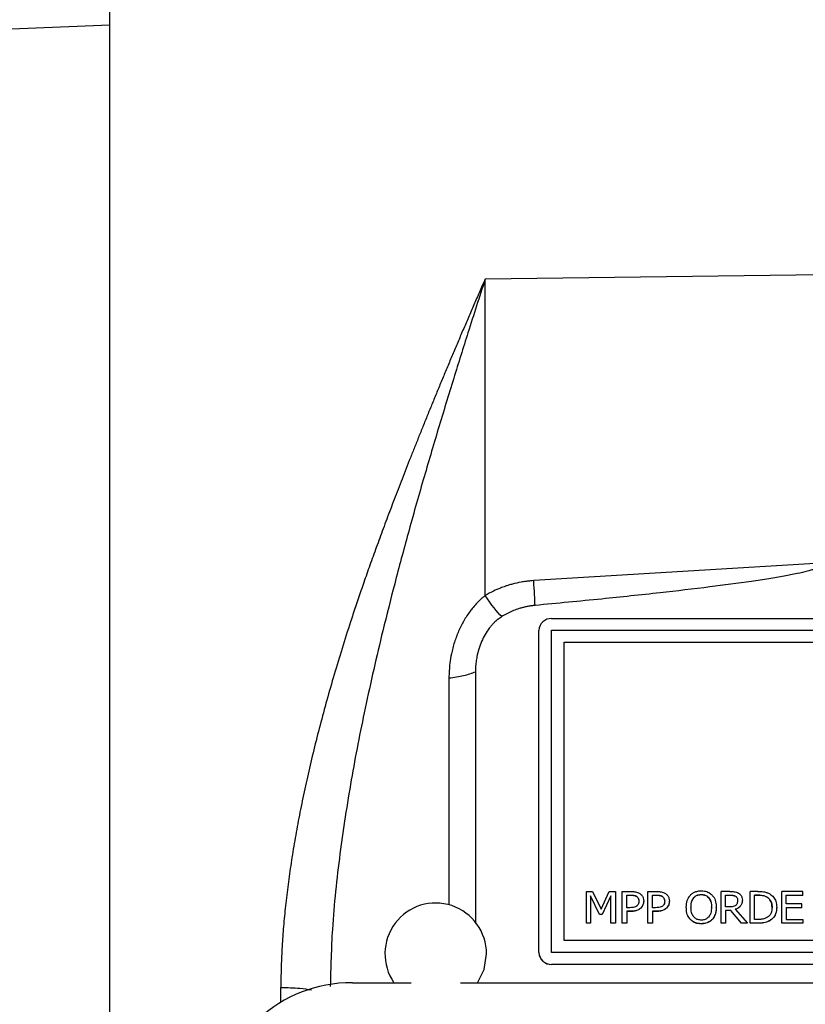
# Model space of a CAD drawing. Header units: inches. Extents: x 0.6 to 16.3, y 0.2 to 11.5.
# Tile 6 of 29: x 2.9 to 4.1, y 7.1 to 8.7. Entities that reach past the tile are written whole.
import ezdxf

# ---------------------------------------------------------------- set-up
doc = ezdxf.new("R2010")
doc.units = ezdxf.units.IN
doc.header["$MEASUREMENT"] = 0
doc.styles.add('SLDTEXTSTYLE0', font='TXT', dxfattribs={"width": 0.75})
doc.dimstyles.new('SLDDIMSTYLE1', dxfattribs={"dimtxt": 0.137795, "dimasz": 0.14, "dimexe": 0, "dimexo": 0.0625, "dimgap": 0.034449, "dimtad": 0, "dimdec": 1, "dimlfac": 1.5, "dimrnd": 1e-09, "dimzin": 12, "dimdsep": 46, "dimtxsty": 'SLDTEXTSTYLE0', "dimblk1": 'CLOSED', "dimblk2": 'CLOSED', "dimsah": 1, "dimcen": 0.09, "dimadec": 0, "dimazin": 3, "dimtfac": 1, "dimtdec": 1, "dimtofl": 0, "dimtmove": 0, "dimatfit": 3, "dimldrblk": 'CLOSED', "dimfxl": 0, "dimfrac": 2, "dimtolj": 1, "dimtzin": 12, "dimarcsym": 0})

# ---------------------------------------------------------------- blocks, each defined once
blk = doc.blocks.new('_Closed')
at = {"color": 0, "linetype": 'ByBlock', "lineweight": -2}
for p, q in [((-1, 0.166667), (0, 0)), ((-1, 0.166667), (-1, -0.166667)), ((0, 0), (-1, -0.166667)), ((0, 0), (-1, 0))]:
    blk.add_line(p, q, dxfattribs=at)
blk = doc.blocks.new('_D_3')
at = {"color": 7, "linetype": 'Continuous', "lineweight": 0}
for p, q in [((2.2578, 10.6186), (2.2158, 10.6186)), ((2.2158, 10.6186), (2.2158, 10.3999)), ((2.5632, 10.6186), (2.6052, 10.6186)), ((2.6052, 10.6186), (2.6052, 10.3999)), ((1.0693, 7.8742), (1.0693, 10.4595)), ((4.5246, 10.3112), (4.5246, 10.4595)), ((1.0693, 10.4202), (2.0949, 10.4202)), ((4.5246, 10.4202), (2.726, 10.4202)), ((2.2158, 10.3999), (2.2578, 10.3999)), ((2.6052, 10.3999), (2.5632, 10.3999))]:
    blk.add_line(p, q, dxfattribs=at)
at = {"color": 7, "linetype": 'Continuous', "lineweight": 18, "xscale": 0.14, "yscale": 0.14, "rotation": 180.0000000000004}
blk.add_blockref('_Closed', (1.0693, 10.4202), dxfattribs=at)
at = {"color": 7, "linetype": 'Continuous', "lineweight": 18, "xscale": 0.14, "yscale": 0.14}
blk.add_blockref('_Closed', (4.5246, 10.4202), dxfattribs=at)
at = {"color": 7, "linetype": 'Continuous', "lineweight": 18, "char_height": 0.1378, "attachment_point": 1, "style": 'SLDTEXTSTYLE0'}
for s, insert in [('132', (2.2578, 10.5775)), ('5.2', (2.2832, 10.3714))]:
    blk.add_mtext(s, dxfattribs=dict(at, insert=insert))

msp = doc.modelspace()

# ---------------------------------------------------------------- linework, layer by layer
at = {"color": 7, "linetype": 'Continuous', "lineweight": 25}
for p, q in [((3.0149, 8.6661), (2.8465, 8.6595)), ((3.0149, 6.3892), (3.0149, 8.6661)), ((4.1362, 8.273), (3.6058, 8.2664)), ((3.6058, 7.7679), (3.6058, 8.2664)), ((4.1428, 7.8197), (3.6823, 7.7914)), ((3.7104, 7.7317), (5.3371, 7.7317)), ((3.6904, 7.2058), (3.6904, 7.713)), ((3.7104, 7.206), (3.7104, 7.7133)), ((3.7104, 7.7133), (5.3371, 7.7133)), ((3.7304, 7.6946), (5.3171, 7.6946)), ((3.7304, 7.2247), (3.7304, 7.6946)), ((3.7304, 7.6944), (5.3171, 7.6944)), ((3.5904, 7.648), (3.5904, 7.2512)), ((3.7652, 7.2521), (3.7652, 7.3019)), ((3.7652, 7.3019), (3.7748, 7.3019)), ((3.7856, 7.2658), (3.7718, 7.295)), ((3.7718, 7.295), (3.7718, 7.2521)), ((3.7856, 7.2656), (3.7718, 7.2948)), ((3.7748, 7.3019), (3.7882, 7.2742)), ((3.7882, 7.2742), (3.801, 7.3019)), ((3.8038, 7.295), (3.7899, 7.2658)), ((3.8038, 7.2948), (3.7899, 7.2656)), ((3.801, 7.3019), (3.8109, 7.3019)), ((3.8038, 7.2521), (3.8038, 7.295)), ((3.8109, 7.3019), (3.8109, 7.2521)), ((3.8217, 7.2521), (3.8217, 7.3019)), ((3.8217, 7.3019), (3.8351, 7.3019)), ((3.8288, 7.2962), (3.8347, 7.2962)), ((3.8288, 7.2763), (3.8288, 7.2962)), ((3.8288, 7.2959), (3.8347, 7.2959)), ((3.8347, 7.2962), (3.8347, 7.2959)), ((3.8442, 7.2943), (3.8442, 7.294)), ((3.8621, 7.2521), (3.8621, 7.3019)), ((3.8621, 7.3019), (3.8755, 7.3019)), ((3.8692, 7.2962), (3.8751, 7.2962)), ((3.8692, 7.2763), (3.8692, 7.2962)), ((3.8692, 7.2959), (3.8751, 7.2959)), ((3.8751, 7.2962), (3.8751, 7.2959)), ((3.8846, 7.2943), (3.8846, 7.294)), ((3.9342, 7.2921), (3.9342, 7.2918)), ((3.9461, 7.2972), (3.9461, 7.297)), ((3.9579, 7.2921), (3.9579, 7.2918)), ((3.9774, 7.2521), (3.9774, 7.3019)), ((3.9912, 7.3019), (3.9774, 7.3019)), ((3.9845, 7.2962), (3.9915, 7.2962)), ((3.9845, 7.2775), (3.9845, 7.2962)), ((3.9845, 7.2959), (3.9915, 7.2959)), ((3.9915, 7.2962), (3.9915, 7.2959)), ((4, 7.2945), (4, 7.2943)), ((4.0108, 7.2882), (4.0108, 7.2884)), ((4.0351, 7.3019), (4.0229, 7.3019)), ((4.0229, 7.2521), (4.0229, 7.3019)), ((4.03, 7.2962), (4.0354, 7.2962)), ((4.03, 7.2579), (4.03, 7.2962)), ((4.0354, 7.2959), (4.03, 7.2959)), ((4.0354, 7.2962), (4.0354, 7.2959)), ((4.0495, 7.2932), (4.0495, 7.293)), ((4.0727, 7.2521), (4.0727, 7.3019)), ((4.106, 7.3019), (4.0727, 7.3019)), ((4.0798, 7.2824), (4.0798, 7.296)), ((4.0798, 7.296), (4.106, 7.296)), ((4.106, 7.2958), (4.0798, 7.2958)), ((4.106, 7.296), (4.106, 7.3019)), ((4.106, 7.2958), (4.106, 7.296)), ((3.8336, 7.2763), (3.8288, 7.2763)), ((3.848, 7.2865), (3.848, 7.2867)), ((3.8507, 7.2756), (3.8507, 7.2758)), ((3.8554, 7.2867), (3.8554, 7.2869)), ((3.8741, 7.2763), (3.8692, 7.2763)), ((3.8885, 7.2865), (3.8885, 7.2867)), ((3.8912, 7.2756), (3.8912, 7.2758)), ((3.8959, 7.2867), (3.8959, 7.2869)), ((3.9225, 7.2768), (3.9225, 7.277)), ((3.9299, 7.277), (3.9299, 7.2768)), ((3.9622, 7.2768), (3.9622, 7.277)), ((3.9696, 7.2768), (3.9696, 7.277)), ((3.9907, 7.2775), (3.9845, 7.2775)), ((3.9997, 7.2738), (4.0187, 7.2521)), ((4.0034, 7.2876), (4.0034, 7.2879)), ((4.0576, 7.2768), (4.0576, 7.2771)), ((4.065, 7.2767), (4.065, 7.277)), ((4.1043, 7.2824), (4.0798, 7.2824)), ((4.0798, 7.2765), (4.1043, 7.2765)), ((4.0798, 7.2765), (4.0798, 7.258)), ((4.1043, 7.2763), (4.0798, 7.2763)), ((4.1043, 7.2765), (4.1043, 7.2824)), ((4.1043, 7.2763), (4.1043, 7.2765)), ((3.7899, 7.2658), (3.7856, 7.2658)), ((3.7856, 7.2656), (3.7856, 7.2658)), ((3.7899, 7.2656), (3.7856, 7.2656)), ((3.7899, 7.2656), (3.7899, 7.2658)), ((3.8348, 7.2707), (3.8288, 7.2707)), ((3.8288, 7.2707), (3.8288, 7.2521)), ((3.8348, 7.2704), (3.8288, 7.2704)), ((3.8348, 7.2704), (3.8348, 7.2707)), ((3.8752, 7.2707), (3.8692, 7.2707)), ((3.8692, 7.2707), (3.8692, 7.2521)), ((3.8752, 7.2704), (3.8692, 7.2704)), ((3.8752, 7.2704), (3.8752, 7.2707)), ((3.9288, 7.2576), (3.9288, 7.2579)), ((3.9632, 7.2576), (3.9632, 7.2579)), ((3.9926, 7.2719), (3.9845, 7.2719)), ((3.9845, 7.2719), (3.9845, 7.2521)), ((3.9926, 7.2717), (3.9845, 7.2717)), ((3.9926, 7.2717), (3.9926, 7.2719)), ((4.0095, 7.2521), (3.9926, 7.2719)), ((4.0095, 7.2519), (3.9926, 7.2717)), ((4.0354, 7.2579), (4.03, 7.2579)), ((4.0798, 7.258), (4.106, 7.258)), ((4.106, 7.258), (4.106, 7.2521)), ((3.7718, 7.2521), (3.7652, 7.2521)), ((3.7652, 7.2519), (3.7652, 7.2521)), ((3.7718, 7.2519), (3.7652, 7.2519)), ((3.7718, 7.2519), (3.7718, 7.2521)), ((3.8109, 7.2521), (3.8038, 7.2521)), ((3.8038, 7.2519), (3.8038, 7.2521)), ((3.8109, 7.2519), (3.8038, 7.2519)), ((3.8109, 7.2519), (3.8109, 7.2521)), ((3.8288, 7.2521), (3.8217, 7.2521)), ((3.8217, 7.2519), (3.8217, 7.2521)), ((3.8288, 7.2519), (3.8217, 7.2519)), ((3.8288, 7.2519), (3.8288, 7.2521)), ((3.8692, 7.2521), (3.8621, 7.2521)), ((3.8621, 7.2519), (3.8621, 7.2521)), ((3.8692, 7.2519), (3.8621, 7.2519)), ((3.8692, 7.2519), (3.8692, 7.2521)), ((3.946, 7.2508), (3.946, 7.2511)), ((3.9845, 7.2521), (3.9774, 7.2521)), ((3.9774, 7.2519), (3.9774, 7.2521)), ((3.9845, 7.2519), (3.9774, 7.2519)), ((3.9845, 7.2519), (3.9845, 7.2521)), ((4.0095, 7.2519), (4.0095, 7.2521)), ((4.0187, 7.2521), (4.0095, 7.2521)), ((4.0187, 7.2519), (4.0095, 7.2519)), ((4.0187, 7.2519), (4.0187, 7.2521)), ((4.0352, 7.2521), (4.0229, 7.2521)), ((4.0229, 7.2519), (4.0229, 7.2521)), ((4.0352, 7.2519), (4.0229, 7.2519)), ((4.0352, 7.2519), (4.0352, 7.2521)), ((4.0541, 7.2559), (4.0541, 7.2561)), ((4.106, 7.2521), (4.0727, 7.2521)), ((4.0727, 7.2519), (4.0727, 7.2521)), ((4.106, 7.2519), (4.0727, 7.2519)), ((4.106, 7.2519), (4.106, 7.2521)), ((5.3171, 7.2247), (3.7304, 7.2247)), ((3.6904, 7.2056), (3.6904, 7.2058)), ((5.3371, 7.206), (3.7104, 7.206)), ((3.7104, 7.206), (3.7104, 7.2058)), ((5.3371, 7.2058), (3.7104, 7.2058)), ((5.3371, 7.1871), (3.7104, 7.1871)), ((3.7104, 7.1869), (3.7104, 7.1871)), ((5.3371, 7.1869), (3.7104, 7.1869)), ((3.3968, 7.1582), (3.4892, 7.1582)), ((3.5667, 7.1582), (5.4825, 7.1582))]:
    msp.add_line(p, q, dxfattribs=at)
at = {"color": 8, "linetype": 'Continuous', "lineweight": 25}
for p, q in [((3.5487, 7.6382), (3.5487, 7.2809)), ((3.2841, 7.1274), (3.2841, 7.1508))]:
    msp.add_line(p, q, dxfattribs=at)
at = {"color": 7, "linetype": 'Continuous', "lineweight": 25, "flags": 128}
msp.add_lwpolyline([(3.5938, 7.1582), (3.604, 7.179), (3.6079, 7.2037)], dxfattribs=at)
at = {"color": 7, "linetype": 'Continuous', "lineweight": 25}
for centre, radius, start, end in [((3.7098, 7.7124), 0.0194, 88.1002, 177.965), ((3.5279, 7.2037), 0.08, 0, 214.6193), ((3.7098, 7.2065), 0.0194, 182.035, 271.8998), ((3.7098, 7.2063), 0.0194, 182.035, 271.8998)]:
    msp.add_arc(centre, radius, start, end, dxfattribs=at)
msp.add_ellipse((3.4032, 6.9598), major_axis=(0.2087, -0.0437), ratio=0.927683, start_param=1.792973, end_param=3.333612, dxfattribs=at)
for points, knots in [([(3.0149, 8.6661), (3.0149, 8.6844), (3.0149, 8.7217), (3.0149, 8.7822), (3.0149, 8.8431), (3.0149, 8.8821), (3.0149, 8.9019)], [0, 0, 0, 0, 0.258273, 0.526677, 0.759678, 1, 1, 1, 1]), ([(3.0149, 6.4004), (3.0149, 6.4065), (3.0149, 6.4189), (3.0149, 6.4375), (3.0149, 6.4563), (3.0149, 6.4752), (3.0149, 6.4942), (3.0149, 6.5133), (3.0149, 6.5326), (3.0149, 6.552), (3.0149, 6.5715), (3.0149, 6.5912), (3.0149, 6.611), (3.0149, 6.6309), (3.0149, 6.6891), (3.0149, 6.7877), (3.0149, 6.9307), (3.0149, 7.0785), (3.0149, 7.2308), (3.0149, 7.3856), (3.0149, 7.542), (3.0149, 7.6984), (3.0149, 7.8532), (3.0149, 8.0055), (3.0149, 8.1533), (3.0149, 8.2963), (3.0149, 8.4007), (3.0149, 8.4702), (3.0149, 8.5069), (3.0149, 8.5432), (3.0149, 8.579), (3.0149, 8.6143), (3.0149, 8.6493), (3.0149, 8.6722), (3.0149, 8.6836)], [0, 0, 0, 0, 0.0092403, 0.0184741, 0.0277026, 0.036927, 0.0461485, 0.0553681, 0.0645871, 0.0738065, 0.0830277, 0.0922517, 0.1014796, 0.1107128, 0.1199522, 0.1820328, 0.244119, 0.3076982, 0.3712832, 0.435639, 0.5000008, 0.5643566, 0.6287183, 0.6922975, 0.7558825, 0.8179631, 0.8800493, 0.8972016, 0.9143361, 0.93146, 0.948581, 0.9657063, 0.9828435, 1, 1, 1, 1]), ([(3.6058, 8.2664), (3.6028, 8.2596), (3.5968, 8.2461), (3.588, 8.2258), (3.5794, 8.2059), (3.5709, 8.1861), (3.5625, 8.1666), (3.5544, 8.1473), (3.5464, 8.1282), (3.5385, 8.1094), (3.5308, 8.0908), (3.5233, 8.0725), (3.5159, 8.0544), (3.5087, 8.0366), (3.5016, 8.019), (3.4947, 8.0017), (3.488, 7.9847), (3.4814, 7.968), (3.4749, 7.9515), (3.4687, 7.9353), (3.4626, 7.9194), (3.4566, 7.9037), (3.4508, 7.8883), (3.4452, 7.8733), (3.4397, 7.8585), (3.4344, 7.8439), (3.4292, 7.8297), (3.4242, 7.8158), (3.4194, 7.8021), (3.4147, 7.7888), (3.4102, 7.7757), (3.4058, 7.763), (3.4016, 7.7505), (3.3976, 7.7383), (3.3904, 7.7164), (3.3804, 7.6849), (3.368, 7.6438), (3.3564, 7.6035), (3.3457, 7.5639), (3.3358, 7.5251), (3.3268, 7.487), (3.3187, 7.4498), (3.3114, 7.4133), (3.305, 7.3777), (3.2994, 7.3428), (3.2947, 7.3088), (3.2908, 7.2756), (3.2878, 7.2432), (3.2857, 7.2117), (3.2843, 7.1809), (3.2841, 7.1608), (3.2841, 7.1508)], [0, 0, 0, 0, 0.019827, 0.039363, 0.058607, 0.07756, 0.096222, 0.114593, 0.132673, 0.150463, 0.167962, 0.185171, 0.20209, 0.218719, 0.235058, 0.251107, 0.266867, 0.282337, 0.297519, 0.312411, 0.327014, 0.341329, 0.355355, 0.369092, 0.382542, 0.395703, 0.408577, 0.421163, 0.433461, 0.445472, 0.457196, 0.468634, 0.479785, 0.490649, 0.501227, 0.538318, 0.574575, 0.610004, 0.644615, 0.678417, 0.711418, 0.743629, 0.77506, 0.805723, 0.83563, 0.864794, 0.893229, 0.92095, 0.947974, 0.974317, 1, 1, 1, 1]), ([(4.1428, 7.8197), (4.1427, 7.8194), (4.1427, 7.8189), (4.1423, 7.8181), (4.1417, 7.8173), (4.1409, 7.8166), (4.1399, 7.8158), (4.1386, 7.815), (4.1371, 7.8141), (4.1354, 7.8133), (4.1334, 7.8125), (4.1313, 7.8116), (4.1289, 7.8108), (4.1263, 7.8099), (4.1234, 7.809), (4.1203, 7.8082), (4.117, 7.8073), (4.1092, 7.8052), (4.0958, 7.8022), (4.0755, 7.7983), (4.0515, 7.7943), (4.0126, 7.7883), (3.9554, 7.7807), (3.8768, 7.7716), (3.785, 7.7619), (3.7193, 7.7557), (3.6843, 7.7524)], [0, 0, 0, 0, 0.001753, 0.003661, 0.005827, 0.00832, 0.011186, 0.014454, 0.018147, 0.022276, 0.026854, 0.031886, 0.037379, 0.043337, 0.049764, 0.056661, 0.064031, 0.071875, 0.108516, 0.15287, 0.204977, 0.264856, 0.40639, 0.576068, 0.773929, 1, 1, 1, 1]), ([(3.6823, 7.7914), (3.6806, 7.7913), (3.6766, 7.791), (3.6699, 7.7902), (3.6604, 7.7888), (3.6511, 7.7867), (3.643, 7.7844), (3.6366, 7.7823), (3.6287, 7.7794), (3.6179, 7.7747), (3.6101, 7.7703), (3.6058, 7.7679)], [0, 0, 0, 0, 0.065823, 0.148518, 0.249039, 0.418916, 0.500047, 0.56293, 0.66709, 0.81291, 1, 1, 1, 1]), ([(3.6058, 7.7679), (3.6044, 7.7667), (3.6015, 7.7645), (3.5974, 7.7607), (3.5923, 7.7557), (3.5871, 7.7498), (3.5817, 7.7429), (3.5768, 7.736), (3.5721, 7.7283), (3.5678, 7.7202), (3.5625, 7.709), (3.5581, 7.6973), (3.5547, 7.6852), (3.5521, 7.6742), (3.5494, 7.6585), (3.549, 7.6459), (3.5487, 7.6382)], [0, 0, 0, 0, 0.035713, 0.073043, 0.113112, 0.179799, 0.230692, 0.290891, 0.351943, 0.413833, 0.47654, 0.604261, 0.66922, 0.734693, 0.838329, 1, 1, 1, 1]), ([(3.6843, 7.7524), (3.6824, 7.7522), (3.6787, 7.7518), (3.6731, 7.7509), (3.6676, 7.7498), (3.6622, 7.7483), (3.6557, 7.7463), (3.6481, 7.7434), (3.6397, 7.7395), (3.6345, 7.7363), (3.6318, 7.7347)], [0, 0, 0, 0, 0.100333, 0.200258, 0.300021, 0.399868, 0.500044, 0.666793, 0.833062, 1, 1, 1, 1]), ([(3.6318, 7.7347), (3.6308, 7.734), (3.6286, 7.7326), (3.6255, 7.7302), (3.6225, 7.7277), (3.6196, 7.7249), (3.6167, 7.7219), (3.6124, 7.7168), (3.6069, 7.7091), (3.6011, 7.6984), (3.5965, 7.6867), (3.5934, 7.6757), (3.5916, 7.6657), (3.5906, 7.6569), (3.5905, 7.651), (3.5904, 7.648)], [0, 0, 0, 0, 0.037446, 0.07543, 0.114078, 0.153508, 0.193832, 0.235154, 0.351752, 0.47384, 0.600533, 0.73025, 0.819849, 0.909627, 1, 1, 1, 1]), ([(3.5487, 7.6382), (3.5569, 7.639), (3.5647, 7.6403), (3.5788, 7.6436), (3.5852, 7.6456), (3.5904, 7.648)], [0, 0, 0, 0, 0.5, 0.5, 1, 1, 1, 1]), ([(3.8347, 7.2962), (3.8362, 7.2961), (3.8387, 7.2961), (3.8419, 7.2955), (3.8434, 7.2947), (3.8442, 7.2943)], [0, 0, 0, 0, 0.4835656, 0.7361587, 1, 1, 1, 1]), ([(3.8347, 7.2959), (3.8362, 7.2959), (3.8387, 7.2959), (3.8419, 7.2952), (3.8434, 7.2944), (3.8442, 7.294)], [0, 0, 0, 0, 0.4835656, 0.7361587, 1, 1, 1, 1]), ([(3.8351, 7.3019), (3.8371, 7.3019), (3.8412, 7.3018), (3.846, 7.3006), (3.8484, 7.2992), (3.8491, 7.2988)], [0, 0, 0, 0, 0.418669, 0.840635, 1, 1, 1, 1]), ([(3.8442, 7.2943), (3.8449, 7.2937), (3.8463, 7.2927), (3.8478, 7.29), (3.8479, 7.2879), (3.848, 7.2867)], [0, 0, 0, 0, 0.294213, 0.588988, 1, 1, 1, 1]), ([(3.8442, 7.294), (3.8449, 7.2935), (3.8463, 7.2924), (3.8478, 7.2897), (3.8479, 7.2877), (3.848, 7.2865)], [0, 0, 0, 0, 0.294213, 0.588988, 1, 1, 1, 1]), ([(3.8491, 7.2988), (3.8503, 7.2978), (3.8529, 7.2958), (3.8551, 7.2915), (3.8553, 7.2885), (3.8554, 7.2869)], [0, 0, 0, 0, 0.332227, 0.665173, 1, 1, 1, 1]), ([(3.8751, 7.2962), (3.8767, 7.2961), (3.8791, 7.2961), (3.8824, 7.2955), (3.8839, 7.2947), (3.8846, 7.2943)], [0, 0, 0, 0, 0.4835656, 0.7361587, 1, 1, 1, 1]), ([(3.8751, 7.2959), (3.8767, 7.2959), (3.8791, 7.2959), (3.8824, 7.2952), (3.8839, 7.2944), (3.8846, 7.294)], [0, 0, 0, 0, 0.4835656, 0.7361587, 1, 1, 1, 1]), ([(3.8755, 7.3019), (3.8776, 7.3019), (3.8816, 7.3018), (3.8865, 7.3006), (3.8888, 7.2992), (3.8895, 7.2988)], [0, 0, 0, 0, 0.418669, 0.840635, 1, 1, 1, 1]), ([(3.8846, 7.2943), (3.8853, 7.2937), (3.8868, 7.2927), (3.8882, 7.29), (3.8884, 7.2879), (3.8885, 7.2867)], [0, 0, 0, 0, 0.294213, 0.588988, 1, 1, 1, 1]), ([(3.8846, 7.294), (3.8853, 7.2935), (3.8868, 7.2924), (3.8882, 7.2897), (3.8884, 7.2877), (3.8885, 7.2865)], [0, 0, 0, 0, 0.294213, 0.588988, 1, 1, 1, 1]), ([(3.8895, 7.2988), (3.8908, 7.2978), (3.8933, 7.2958), (3.8956, 7.2915), (3.8958, 7.2885), (3.8959, 7.2869)], [0, 0, 0, 0, 0.332227, 0.665173, 1, 1, 1, 1]), ([(3.9225, 7.277), (3.9227, 7.2807), (3.9231, 7.2859), (3.9258, 7.2923), (3.9278, 7.2949), (3.9289, 7.2962)], [0, 0, 0, 0, 0.529171, 0.760302, 1, 1, 1, 1]), ([(3.9289, 7.2962), (3.9301, 7.2973), (3.9329, 7.3), (3.939, 7.3025), (3.9437, 7.3028), (3.946, 7.303)], [0, 0, 0, 0, 0.264089, 0.628576, 1, 1, 1, 1]), ([(3.9299, 7.277), (3.93, 7.279), (3.9301, 7.2823), (3.9313, 7.2875), (3.9331, 7.2904), (3.9342, 7.2921)], [0, 0, 0, 0, 0.36983, 0.625383, 1, 1, 1, 1]), ([(3.9299, 7.2768), (3.93, 7.2787), (3.9301, 7.282), (3.9313, 7.2872), (3.9331, 7.2901), (3.9342, 7.2918)], [0, 0, 0, 0, 0.36983, 0.625383, 1, 1, 1, 1]), ([(3.9342, 7.2921), (3.9353, 7.2932), (3.9374, 7.2953), (3.9417, 7.297), (3.9447, 7.2972), (3.9461, 7.2972)], [0, 0, 0, 0, 0.346115, 0.694283, 1, 1, 1, 1]), ([(3.9342, 7.2918), (3.9353, 7.2929), (3.9374, 7.2951), (3.9417, 7.2968), (3.9447, 7.2969), (3.9461, 7.297)], [0, 0, 0, 0, 0.346115, 0.694283, 1, 1, 1, 1]), ([(3.946, 7.303), (3.9477, 7.3029), (3.9519, 7.3027), (3.9581, 7.3006), (3.9616, 7.2976), (3.9632, 7.2962)], [0, 0, 0, 0, 0.265818, 0.65509, 1, 1, 1, 1]), ([(3.9461, 7.2972), (3.9479, 7.2971), (3.9512, 7.2969), (3.9553, 7.2948), (3.9571, 7.2929), (3.9579, 7.2921)], [0, 0, 0, 0, 0.397274, 0.731601, 1, 1, 1, 1]), ([(3.9461, 7.297), (3.9479, 7.2969), (3.9512, 7.2966), (3.9553, 7.2946), (3.9571, 7.2927), (3.9579, 7.2918)], [0, 0, 0, 0, 0.397274, 0.731601, 1, 1, 1, 1]), ([(3.9579, 7.2921), (3.9591, 7.2901), (3.9611, 7.2868), (3.9621, 7.2815), (3.9622, 7.2785), (3.9622, 7.277)], [0, 0, 0, 0, 0.434799, 0.714382, 1, 1, 1, 1]), ([(3.9579, 7.2918), (3.9591, 7.2898), (3.9611, 7.2865), (3.9621, 7.2813), (3.9622, 7.2783), (3.9622, 7.2768)], [0, 0, 0, 0, 0.434799, 0.714382, 1, 1, 1, 1]), ([(3.9632, 7.2962), (3.9643, 7.2949), (3.9672, 7.2911), (3.9693, 7.2844), (3.9695, 7.2792), (3.9696, 7.277)], [0, 0, 0, 0, 0.239033, 0.684846, 1, 1, 1, 1]), ([(3.9912, 7.3019), (3.9934, 7.3019), (3.9969, 7.3018), (4.0015, 7.301), (4.0036, 7.2999), (4.0047, 7.2993)], [0, 0, 0, 0, 0.483407, 0.735045, 1, 1, 1, 1]), ([(3.9915, 7.2962), (3.993, 7.2961), (3.9951, 7.2961), (3.998, 7.2955), (3.9993, 7.2948), (4, 7.2945)], [0, 0, 0, 0, 0.483708, 0.736482, 1, 1, 1, 1]), ([(3.9915, 7.2959), (3.993, 7.2959), (3.9951, 7.2959), (3.998, 7.2953), (3.9993, 7.2946), (4, 7.2943)], [0, 0, 0, 0, 0.483708, 0.736482, 1, 1, 1, 1]), ([(4.0108, 7.2884), (4.0106, 7.2866), (4.0104, 7.2832), (4.0078, 7.2788), (4.0042, 7.2757), (4.0012, 7.2744), (3.9997, 7.2738)], [0, 0, 0, 0, 0.284906, 0.524908, 0.763987, 1, 1, 1, 1]), ([(4, 7.2945), (4.0007, 7.294), (4.0019, 7.293), (4.0032, 7.2907), (4.0033, 7.2889), (4.0034, 7.2879)], [0, 0, 0, 0, 0.298018, 0.596766, 1, 1, 1, 1]), ([(4, 7.2943), (4.0007, 7.2938), (4.0019, 7.2928), (4.0032, 7.2905), (4.0033, 7.2887), (4.0034, 7.2876)], [0, 0, 0, 0, 0.298018, 0.596766, 1, 1, 1, 1]), ([(4.0047, 7.2993), (4.0059, 7.2984), (4.0083, 7.2966), (4.0105, 7.2927), (4.0107, 7.2898), (4.0108, 7.2884)], [0, 0, 0, 0, 0.332483, 0.66621, 1, 1, 1, 1]), ([(4.0351, 7.3019), (4.0383, 7.3019), (4.0431, 7.3018), (4.0496, 7.3003), (4.0526, 7.2987), (4.0542, 7.298)], [0, 0, 0, 0, 0.482857, 0.736481, 1, 1, 1, 1]), ([(4.0354, 7.2962), (4.037, 7.2961), (4.04, 7.2961), (4.0448, 7.2954), (4.0478, 7.294), (4.0495, 7.2932)], [0, 0, 0, 0, 0.328592, 0.607226, 1, 1, 1, 1]), ([(4.0495, 7.293), (4.0481, 7.2936), (4.0454, 7.2949), (4.0406, 7.2958), (4.0373, 7.2959), (4.0354, 7.2959)], [0, 0, 0, 0, 0.330167, 0.604832, 1, 1, 1, 1]), ([(4.0495, 7.2932), (4.0509, 7.2922), (4.0537, 7.2902), (4.0567, 7.2851), (4.0575, 7.2805), (4.0576, 7.2776), (4.0576, 7.2771)], [0, 0, 0, 0, 0.2635784, 0.5270371, 0.9099681, 1, 1, 1, 1]), ([(4.0576, 7.2768), (4.0574, 7.2792), (4.0572, 7.2831), (4.055, 7.288), (4.0525, 7.2911), (4.0503, 7.2924), (4.0495, 7.293)], [0, 0, 0, 0, 0.383177, 0.614913, 0.847549, 1, 1, 1, 1]), ([(4.0542, 7.298), (4.0562, 7.2964), (4.0603, 7.2933), (4.0643, 7.2858), (4.0647, 7.2802), (4.065, 7.277)], [0, 0, 0, 0, 0.303216, 0.606125, 1, 1, 1, 1]), ([(3.845, 7.2793), (3.8442, 7.2787), (3.8424, 7.2773), (3.8384, 7.2764), (3.8354, 7.2764), (3.8336, 7.2763)], [0, 0, 0, 0, 0.2492636, 0.5649055, 1, 1, 1, 1]), ([(3.8507, 7.2758), (3.8496, 7.2749), (3.8468, 7.2727), (3.8412, 7.2709), (3.837, 7.2708), (3.8348, 7.2707)], [0, 0, 0, 0, 0.262955, 0.622882, 1, 1, 1, 1]), ([(3.8507, 7.2756), (3.8496, 7.2747), (3.8468, 7.2725), (3.8412, 7.2707), (3.837, 7.2705), (3.8348, 7.2704)], [0, 0, 0, 0, 0.262955, 0.622882, 1, 1, 1, 1]), ([(3.848, 7.2867), (3.848, 7.286), (3.8479, 7.2842), (3.847, 7.2815), (3.8456, 7.28), (3.845, 7.2793)], [0, 0, 0, 0, 0.261236, 0.66725, 1, 1, 1, 1]), ([(3.8554, 7.2869), (3.8553, 7.2858), (3.8552, 7.2829), (3.8536, 7.279), (3.8515, 7.2767), (3.8507, 7.2758)], [0, 0, 0, 0, 0.266723, 0.716133, 1, 1, 1, 1]), ([(3.8554, 7.2867), (3.8553, 7.2856), (3.8552, 7.2827), (3.8536, 7.2787), (3.8515, 7.2765), (3.8507, 7.2756)], [0, 0, 0, 0, 0.266723, 0.716133, 1, 1, 1, 1]), ([(3.8854, 7.2793), (3.8847, 7.2787), (3.8829, 7.2773), (3.8788, 7.2764), (3.8758, 7.2764), (3.8741, 7.2763)], [0, 0, 0, 0, 0.2492636, 0.5649055, 1, 1, 1, 1]), ([(3.8912, 7.2758), (3.89, 7.2749), (3.8873, 7.2727), (3.8817, 7.2709), (3.8774, 7.2708), (3.8752, 7.2707)], [0, 0, 0, 0, 0.262955, 0.622882, 1, 1, 1, 1]), ([(3.8912, 7.2756), (3.89, 7.2747), (3.8873, 7.2725), (3.8817, 7.2707), (3.8774, 7.2705), (3.8752, 7.2704)], [0, 0, 0, 0, 0.262955, 0.622882, 1, 1, 1, 1]), ([(3.8885, 7.2867), (3.8884, 7.286), (3.8884, 7.2842), (3.8875, 7.2815), (3.8861, 7.28), (3.8854, 7.2793)], [0, 0, 0, 0, 0.261236, 0.66725, 1, 1, 1, 1]), ([(3.8959, 7.2869), (3.8958, 7.2858), (3.8956, 7.2829), (3.8941, 7.279), (3.892, 7.2767), (3.8912, 7.2758)], [0, 0, 0, 0, 0.266723, 0.716133, 1, 1, 1, 1]), ([(3.8959, 7.2867), (3.8958, 7.2856), (3.8956, 7.2827), (3.8941, 7.2787), (3.892, 7.2765), (3.8912, 7.2756)], [0, 0, 0, 0, 0.266723, 0.716133, 1, 1, 1, 1]), ([(3.9288, 7.2579), (3.9278, 7.2591), (3.9249, 7.2628), (3.9228, 7.2695), (3.9226, 7.2747), (3.9225, 7.277)], [0, 0, 0, 0, 0.233288, 0.66155, 1, 1, 1, 1]), ([(3.9288, 7.2576), (3.9278, 7.2589), (3.9249, 7.2625), (3.9228, 7.2693), (3.9226, 7.2745), (3.9225, 7.2768)], [0, 0, 0, 0, 0.233288, 0.66155, 1, 1, 1, 1]), ([(3.9461, 7.2568), (3.9443, 7.2569), (3.9408, 7.2572), (3.9364, 7.2596), (3.9328, 7.2635), (3.9302, 7.2694), (3.93, 7.2742), (3.9299, 7.277)], [0, 0, 0, 0, 0.170944, 0.343111, 0.49388, 0.708299, 1, 1, 1, 1]), ([(3.9622, 7.277), (3.9621, 7.2739), (3.9618, 7.2689), (3.9588, 7.2626), (3.9547, 7.2588), (3.9501, 7.257), (3.9473, 7.2569), (3.9461, 7.2568)], [0, 0, 0, 0, 0.327834, 0.521288, 0.71629, 0.883753, 1, 1, 1, 1]), ([(3.9696, 7.277), (3.9695, 7.2749), (3.9694, 7.2711), (3.9678, 7.2649), (3.9656, 7.2605), (3.9636, 7.2582), (3.9632, 7.2579)], [0, 0, 0, 0, 0.309505, 0.560936, 0.927066, 1, 1, 1, 1]), ([(3.9696, 7.2768), (3.9695, 7.2747), (3.9694, 7.2708), (3.9678, 7.2647), (3.9656, 7.2603), (3.9636, 7.258), (3.9632, 7.2576)], [0, 0, 0, 0, 0.309505, 0.560936, 0.927066, 1, 1, 1, 1]), ([(4.0004, 7.28), (3.9996, 7.2795), (3.998, 7.2782), (3.9945, 7.2776), (3.992, 7.2775), (3.9907, 7.2775)], [0, 0, 0, 0, 0.2693824, 0.6122224, 1, 1, 1, 1]), ([(4.0108, 7.2882), (4.0106, 7.2863), (4.0104, 7.283), (4.0078, 7.2786), (4.0042, 7.2754), (4.0012, 7.2742), (3.9997, 7.2736)], [0, 0, 0, 0, 0.284906, 0.524908, 0.763987, 1, 1, 1, 1]), ([(4.0034, 7.2879), (4.0033, 7.2865), (4.0032, 7.2844), (4.002, 7.2817), (4.0009, 7.2806), (4.0004, 7.28)], [0, 0, 0, 0, 0.481916, 0.732223, 1, 1, 1, 1]), ([(4.0576, 7.2771), (4.0574, 7.274), (4.0571, 7.2694), (4.0539, 7.264), (4.0514, 7.2621), (4.0502, 7.2612)], [0, 0, 0, 0, 0.510446, 0.744064, 1, 1, 1, 1]), ([(4.065, 7.277), (4.0646, 7.2735), (4.064, 7.2675), (4.0596, 7.2602), (4.0557, 7.2573), (4.0541, 7.2561)], [0, 0, 0, 0, 0.426349, 0.755607, 1, 1, 1, 1]), ([(4.065, 7.2767), (4.0646, 7.2733), (4.064, 7.2672), (4.0596, 7.26), (4.0557, 7.2571), (4.0541, 7.2559)], [0, 0, 0, 0, 0.426349, 0.755607, 1, 1, 1, 1]), ([(3.946, 7.2511), (3.9443, 7.2512), (3.9402, 7.2513), (3.9339, 7.2534), (3.9304, 7.2564), (3.9288, 7.2579)], [0, 0, 0, 0, 0.265205, 0.65497, 1, 1, 1, 1]), ([(3.946, 7.2508), (3.9443, 7.2509), (3.9402, 7.2511), (3.9339, 7.2531), (3.9304, 7.2562), (3.9288, 7.2576)], [0, 0, 0, 0, 0.265205, 0.65497, 1, 1, 1, 1]), ([(3.9632, 7.2579), (3.9621, 7.2568), (3.9593, 7.2542), (3.9533, 7.2516), (3.9486, 7.2512), (3.946, 7.2511)], [0, 0, 0, 0, 0.257077, 0.605802, 1, 1, 1, 1]), ([(3.9632, 7.2576), (3.9621, 7.2565), (3.9593, 7.254), (3.9533, 7.2513), (3.9486, 7.251), (3.946, 7.2508)], [0, 0, 0, 0, 0.257077, 0.605802, 1, 1, 1, 1]), ([(4.0502, 7.2612), (4.0489, 7.2605), (4.0456, 7.2586), (4.0404, 7.258), (4.0367, 7.2579), (4.0354, 7.2579)], [0, 0, 0, 0, 0.280368, 0.740352, 1, 1, 1, 1]), ([(4.0541, 7.2561), (4.0524, 7.2552), (4.0481, 7.253), (4.0415, 7.2522), (4.0369, 7.2521), (4.0352, 7.2521)], [0, 0, 0, 0, 0.2936456, 0.7466855, 1, 1, 1, 1]), ([(4.0541, 7.2559), (4.0524, 7.255), (4.0481, 7.2528), (4.0415, 7.252), (4.0369, 7.2519), (4.0352, 7.2519)], [0, 0, 0, 0, 0.293646, 0.746686, 1, 1, 1, 1])]:
    msp.add_open_spline(points, degree=3, knots=knots, dxfattribs=at)
at = {"color": 8, "linetype": 'Continuous', "lineweight": 25}
for points, knots in [([(3.6058, 8.2664), (3.5967, 8.2383), (3.5801, 8.1866), (3.5555, 8.1079), (3.5318, 8.0306), (3.5078, 7.9491), (3.4848, 7.8678), (3.4636, 7.7886), (3.4405, 7.6969), (3.4169, 7.5941), (3.394, 7.477), (3.3762, 7.361), (3.3643, 7.2522), (3.3626, 7.1823), (3.3619, 7.1521)], [0, 0, 0, 0, 0.0803124, 0.147835, 0.2222565, 0.2962846, 0.3732002, 0.4448806, 0.5113284, 0.619616, 0.7185744, 0.8195873, 0.9220666, 1, 1, 1, 1]), ([(3.2841, 7.1508), (3.2944, 7.1506), (3.3124, 7.1501), (3.3263, 7.1479), (3.3322, 7.147)], [0, 0, 0, 0, 0.575713, 1, 1, 1, 1])]:
    msp.add_open_spline(points, degree=3, knots=knots, dxfattribs=at)
at = {"color": 7, "linetype": 'Continuous', "lineweight": 25}
for points in [[(3.6843, 7.7525), (3.6839, 7.7616), (3.6832, 7.7755), (3.6823, 7.7914)], [(3.6318, 7.7347), (3.6247, 7.7418), (3.6154, 7.7536), (3.6058, 7.7679)]]:
    msp.add_open_spline(points, degree=3, dxfattribs=at)

# ---------------------------------------------------------------- dimensions: what is measured, and where the dimension line sits
at = {"color": 7, "linetype": 'Continuous', "lineweight": 18}
dim = msp.add_linear_dim(base=(4.5246, 10.4202), p1=(1.0693, 7.8348), p2=(4.5246, 10.2719), dimstyle='SLDDIMSTYLE1', dxfattribs=at)
dim.commit()
dim.dimension.update_dxf_attribs({"geometry": '_D_3', "text_midpoint": (2.4105, 10.4202), "dimtype": 160})

doc.saveas('drawing.dxf')
